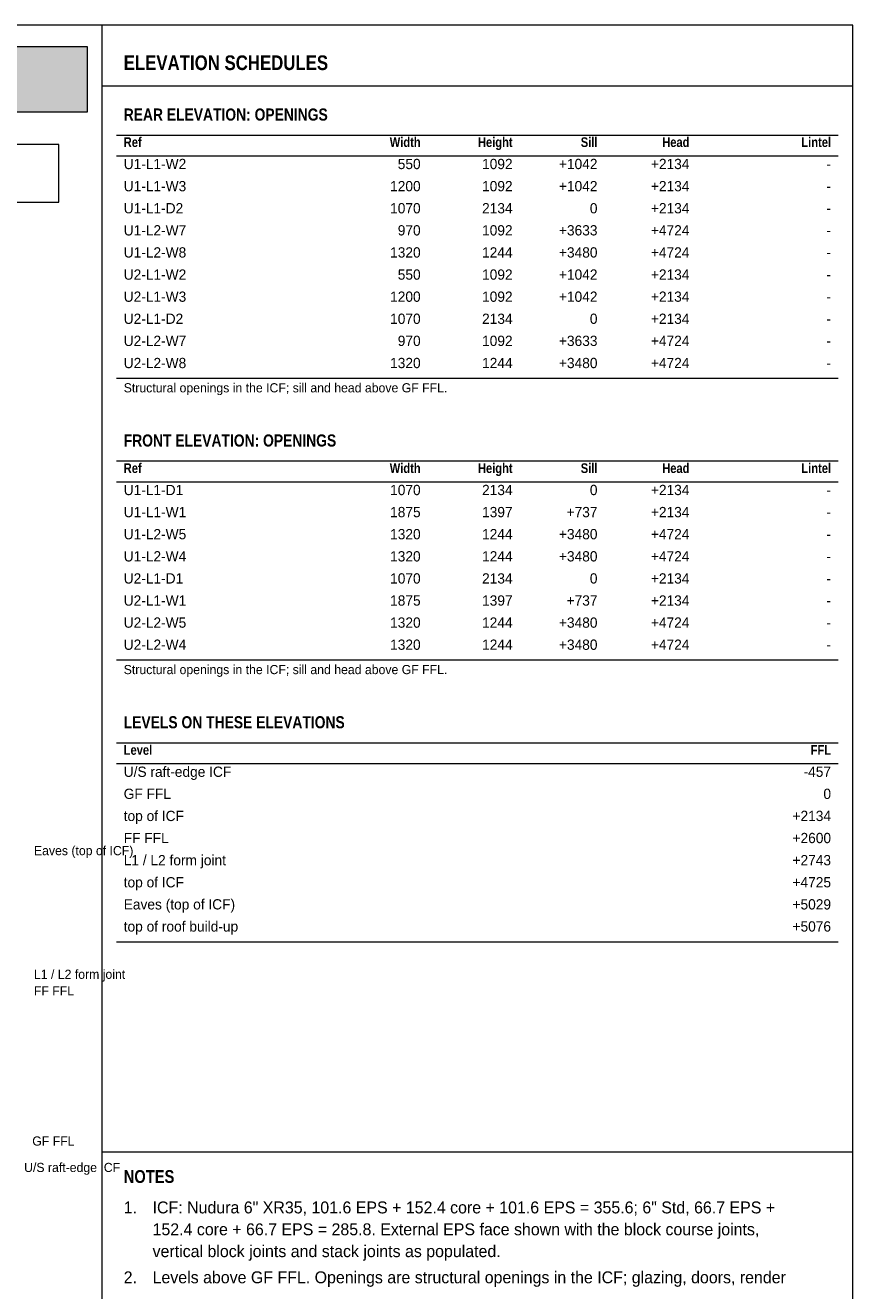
# Model space of a CAD drawing. Header units: millimetres. Extents: x 17 to 413, y 4 to 292.
# Tile 60 of 60: x 298 to 413, y 115 to 290. Entities that reach past the tile are written whole.
import ezdxf
from ezdxf.enums import TextEntityAlignment as Align

# ---------------------------------------------------------------- set-up
doc = ezdxf.new("R2010")
doc.units = ezdxf.units.MM
for name, color, linetype in [('FILL-WHITE', 7, 'Continuous'), ('LINE-INK', 7, 'Continuous'), ('LINE-RED', 7, 'Continuous'), ('LINE-TEAL', 7, 'Continuous'), ('TEXT-INK', 7, 'Continuous'), ('TEXT-STEEL', 7, 'Continuous'), ('TEXT-STEEL_GREY', 7, 'Continuous'), ('TEXT-TEAL', 7, 'Continuous')]:
    doc.layers.add(name, color=color, linetype=linetype)
doc.styles.add('OpenSansCondensed-Bold', font='OpenSansCondensed-Bold.ttf')

msp = doc.modelspace()

# ---------------------------------------------------------------- hatches: boundary and pattern name
at = {"layer": 'FILL-WHITE', "true_color": 0xfff5f0}
h = msp.add_hatch(color=7, dxfattribs=at)
h.dxf.hatch_style = 1
h.paths.add_polyline_path([(23, 278), (307, 278), (307, 287), (23, 287)])

# ---------------------------------------------------------------- linework, layer by layer
at = {"layer": 'LINE-INK', "lineweight": 5}
for p, q in [((309, 7), (309, 290)), ((311, 274.8), (411, 274.8)), ((311, 271.94), (411, 271.94)), ((311, 241.11), (411, 241.11)), ((311, 229.65), (411, 229.65)), ((311, 226.78), (411, 226.78)), ((311, 202.09), (411, 202.09)), ((311, 190.62), (411, 190.62)), ((311, 187.75), (411, 187.75)), ((311, 163.06), (411, 163.06)), ((309, 133.94), (413, 133.94))]:
    msp.add_line(p, q, dxfattribs=at)
msp.add_lwpolyline([(20, 7), (413, 7), (413, 290), (20, 290)], close=True, dxfattribs=at)
at = {"layer": 'LINE-RED', "lineweight": 5}
for points in [[(23, 278), (307, 278), (307, 287), (23, 287)], [(226.21, 265.5), (303, 265.5), (303, 273.5), (226.21, 273.5)]]:
    msp.add_lwpolyline(points, close=True, dxfattribs=at)
at = {"layer": 'LINE-TEAL', "lineweight": 5}
msp.add_line((309, 281.6), (413, 281.6), dxfattribs=at)

# ---------------------------------------------------------------- texts
at = {"layer": 'TEXT-INK', "style": 'OpenSansCondensed-Bold'}
for s, height, p in [('REAR ELEVATION: OPENINGS', 1.6764, (312, 276.8)), ('FRONT ELEVATION: OPENINGS', 1.6764, (312, 231.65)), ('LEVELS ON THESE ELEVATIONS', 1.6764, (312, 192.62)), ('NOTES', 1.778, (312, 129.64))]:
    msp.add_text(s, height=height, dxfattribs=at).set_placement(p)
at = {"layer": 'TEXT-INK'}
for s, height, p in [('U1-L1-W2', 1.422, (312, 270.08)), ('U1-L1-W3', 1.422, (312, 267.01)), ('U1-L1-D2', 1.422, (312, 263.95)), ('U1-L2-W7', 1.422, (312, 260.89)), ('U1-L2-W8', 1.422, (312, 257.83)), ('U2-L1-W2', 1.422, (312, 254.76)), ('U2-L1-W3', 1.422, (312, 251.7)), ('U2-L1-D2', 1.422, (312, 248.64)), ('U2-L2-W7', 1.422, (312, 245.58)), ('U2-L2-W8', 1.422, (312, 242.51)), ('U1-L1-D1', 1.422, (312, 224.92)), ('U1-L1-W1', 1.422, (312, 221.86)), ('U1-L2-W5', 1.422, (312, 218.8)), ('U1-L2-W4', 1.422, (312, 215.73)), ('U2-L1-D1', 1.422, (312, 212.67)), ('U2-L1-W1', 1.422, (312, 209.61)), ('U2-L2-W5', 1.422, (312, 206.55)), ('U2-L2-W4', 1.422, (312, 203.49)), ('U/S raft-edge ICF', 1.4224, (312, 185.89)), ('GF FFL', 1.422, (312, 182.83)), ('top of ICF', 1.422, (312, 179.77)), ('FF FFL', 1.422, (312, 176.71)), ('L1 / L2 form joint', 1.4224, (312, 173.64)), ('top of ICF', 1.422, (312, 170.58)), ('Eaves (top of ICF)', 1.4224, (312, 167.52)), ('top of roof build-up', 1.4224, (312, 164.46)), ('1.', 1.651, (312, 125.42)), ('ICF: Nudura 6" XR35, 101.6 EPS + 152.4 core + 101.6 EPS = 355.6; 6" Std, 66.7 EPS +', 1.651, (316, 125.42)), ('152.4 core + 66.7 EPS = 285.8. External EPS face shown with the block course joints,', 1.651, (316, 122.39)), ('vertical block joints and stack joints as populated.', 1.651, (316, 119.36)), ('Levels above GF FFL. Openings are structural openings in the ICF; glazing, doors, render', 1.651, (316, 115.74)), ('2.', 1.651, (312, 115.74))]:
    msp.add_text(s, height=height, dxfattribs=at).set_placement(p)
for s, height, p in [('550', 1.422, (353.14, 270.08)), ('1092', 1.422, (365.88, 270.08)), ('+1042', 1.422, (377.64, 270.08)), ('+2134', 1.422, (390.38, 270.08)), ('-', 1.42, (410, 270.08)), ('1200', 1.422, (353.14, 267.01)), ('1092', 1.422, (365.88, 267.01)), ('+1042', 1.422, (377.64, 267.01)), ('+2134', 1.422, (390.38, 267.01)), ('-', 1.42, (410, 267.01)), ('1070', 1.422, (353.14, 263.95)), ('2134', 1.422, (365.88, 263.95)), ('0', 1.42, (377.64, 263.95)), ('+2134', 1.422, (390.38, 263.95)), ('-', 1.42, (410, 263.95)), ('970', 1.422, (353.14, 260.89)), ('1092', 1.422, (365.88, 260.89)), ('+3633', 1.422, (377.64, 260.89)), ('+4724', 1.422, (390.38, 260.89)), ('-', 1.42, (410, 260.89)), ('1320', 1.422, (353.14, 257.83)), ('1244', 1.422, (365.88, 257.83)), ('+3480', 1.422, (377.64, 257.83)), ('+4724', 1.422, (390.38, 257.83)), ('-', 1.42, (410, 257.83)), ('550', 1.422, (353.14, 254.76)), ('1092', 1.422, (365.88, 254.76)), ('+1042', 1.422, (377.64, 254.76)), ('+2134', 1.422, (390.38, 254.76)), ('-', 1.42, (410, 254.76)), ('1200', 1.422, (353.14, 251.7)), ('1092', 1.422, (365.88, 251.7)), ('+1042', 1.422, (377.64, 251.7)), ('+2134', 1.422, (390.38, 251.7)), ('-', 1.42, (410, 251.7)), ('1070', 1.422, (353.14, 248.64)), ('2134', 1.422, (365.88, 248.64)), ('0', 1.42, (377.64, 248.64)), ('+2134', 1.422, (390.38, 248.64)), ('-', 1.42, (410, 248.64)), ('970', 1.422, (353.14, 245.58)), ('1092', 1.422, (365.88, 245.58)), ('+3633', 1.422, (377.64, 245.58)), ('+4724', 1.422, (390.38, 245.58)), ('-', 1.42, (410, 245.58)), ('1320', 1.422, (353.14, 242.51)), ('1244', 1.422, (365.88, 242.51)), ('+3480', 1.422, (377.64, 242.51)), ('+4724', 1.422, (390.38, 242.51)), ('-', 1.42, (410, 242.51)), ('1070', 1.422, (353.14, 224.92)), ('2134', 1.422, (365.88, 224.92)), ('0', 1.42, (377.64, 224.92)), ('+2134', 1.422, (390.38, 224.92)), ('-', 1.42, (410, 224.92)), ('1875', 1.422, (353.14, 221.86)), ('1397', 1.422, (365.88, 221.86)), ('+737', 1.422, (377.64, 221.86)), ('+2134', 1.422, (390.38, 221.86)), ('-', 1.42, (410, 221.86)), ('1320', 1.422, (353.14, 218.8)), ('1244', 1.422, (365.88, 218.8)), ('+3480', 1.422, (377.64, 218.8)), ('+4724', 1.422, (390.38, 218.8)), ('-', 1.42, (410, 218.8)), ('1320', 1.422, (353.14, 215.73)), ('1244', 1.422, (365.88, 215.73)), ('+3480', 1.422, (377.64, 215.73)), ('+4724', 1.422, (390.38, 215.73)), ('-', 1.42, (410, 215.73)), ('1070', 1.422, (353.14, 212.67)), ('2134', 1.422, (365.88, 212.67)), ('0', 1.42, (377.64, 212.67)), ('+2134', 1.422, (390.38, 212.67)), ('-', 1.42, (410, 212.67)), ('1875', 1.422, (353.14, 209.61)), ('1397', 1.422, (365.88, 209.61)), ('+737', 1.422, (377.64, 209.61)), ('+2134', 1.422, (390.38, 209.61)), ('-', 1.42, (410, 209.61)), ('1320', 1.422, (353.14, 206.55)), ('1244', 1.422, (365.88, 206.55)), ('+3480', 1.422, (377.64, 206.55)), ('+4724', 1.422, (390.38, 206.55)), ('-', 1.42, (410, 206.55)), ('1320', 1.422, (353.14, 203.49)), ('1244', 1.422, (365.88, 203.49)), ('+3480', 1.422, (377.64, 203.49)), ('+4724', 1.422, (390.38, 203.49)), ('-', 1.42, (410, 203.49)), ('-457', 1.422, (410, 185.89)), ('0', 1.42, (410, 182.83)), ('+2134', 1.422, (410, 179.77)), ('+2600', 1.422, (410, 176.71)), ('+2743', 1.422, (410, 173.64)), ('+4725', 1.422, (410, 170.58)), ('+5029', 1.422, (410, 167.52)), ('+5076', 1.422, (410, 164.46))]:
    msp.add_text(s, height=height, dxfattribs=at).set_placement(p, align=Align.RIGHT)
at = {"layer": 'TEXT-STEEL'}
for s, p in [('Eaves (top of ICF)', (299.56, 175.04)), ('L1 / L2 form joint', (299.56, 157.91)), ('FF FFL', (299.56, 155.61)), ('GF FFL', (299.33, 134.81)), ('U/S raft-edge ICF', (298.2, 131.15))]:
    msp.add_text(s, height=1.27, dxfattribs=at).set_placement(p)
at = {"layer": 'TEXT-STEEL_GREY', "style": 'OpenSansCondensed-Bold'}
for s, p in [('Ref', (312, 273.14)), ('Ref', (312, 227.98)), ('Level', (312, 188.95))]:
    msp.add_text(s, height=1.346, dxfattribs=at).set_placement(p)
for s, p in [('Width', (353.14, 273.14)), ('Height', (365.88, 273.14)), ('Sill', (377.64, 273.14)), ('Head', (390.38, 273.14)), ('Lintel', (410, 273.14)), ('Width', (353.14, 227.98)), ('Height', (365.88, 227.98)), ('Sill', (377.64, 227.98)), ('Head', (390.38, 227.98)), ('Lintel', (410, 227.98)), ('FFL', (410, 188.95))]:
    msp.add_text(s, height=1.346, dxfattribs=at).set_placement(p, align=Align.RIGHT)
at = {"layer": 'TEXT-STEEL_GREY'}
for p in [(312, 239.15), (312, 200.12)]:
    msp.add_text('Structural openings in the ICF; sill and head above GF FFL.', height=1.27, dxfattribs=at).set_placement(p)
at = {"layer": 'TEXT-TEAL', "style": 'OpenSansCondensed-Bold'}
msp.add_text('ELEVATION SCHEDULES', height=2.032, dxfattribs=at).set_placement((312, 283.8))

doc.saveas('drawing.dxf')
